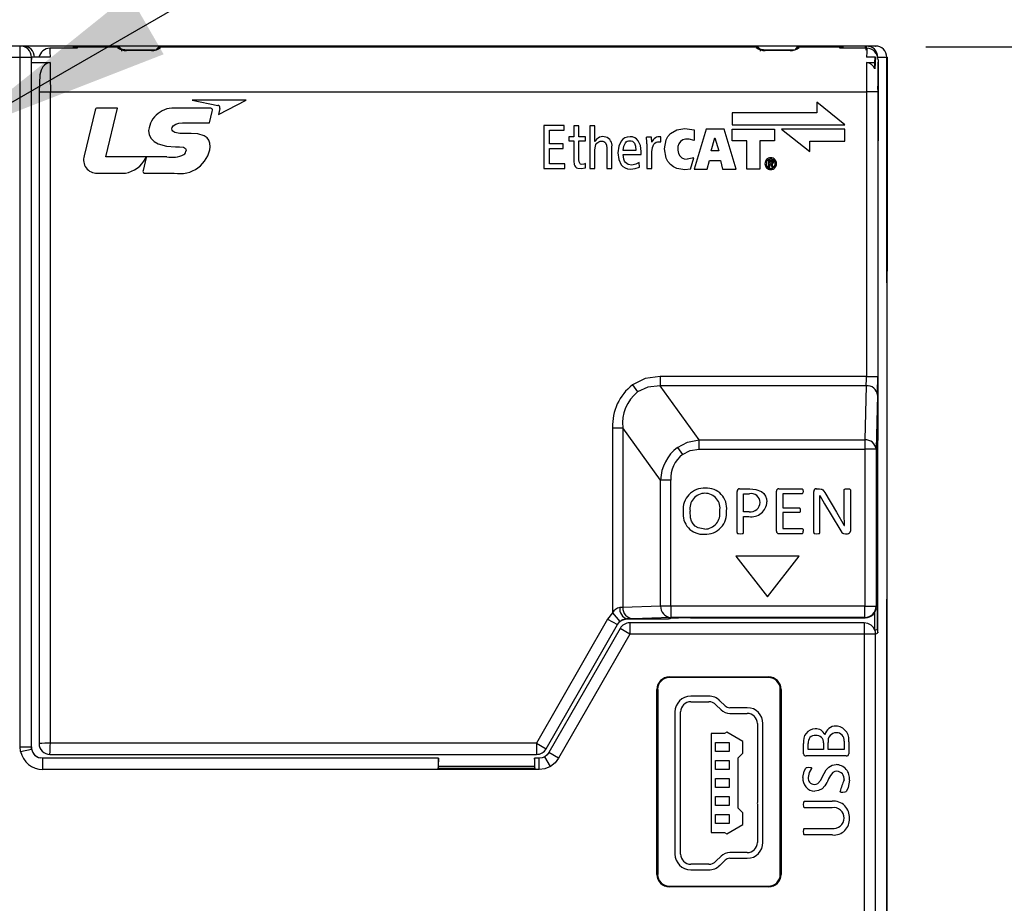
# Model space of a CAD drawing. Header units: millimetres. Extents: x 0 to 838, y 0 to 648.
# Tile 9 of 29: x 219 to 263, y 265 to 305. Entities that reach past the tile are written whole.
import ezdxf

# ---------------------------------------------------------------- set-up
doc = ezdxf.new("R2010")
doc.units = ezdxf.units.MM
doc.header["$LTSCALE"] = 3
doc.layers.add('DIMENSIONS', color=140, linetype='Continuous', lineweight=25)
doc.styles.add('SLDTEXTSTYLE0', font='TXT', dxfattribs={"width": 0.7})
doc.dimstyles.new('SLDDIMSTYLE0', dxfattribs={"dimtxt": 6.474023, "dimasz": 9.906, "dimexe": 0, "dimexo": 0.0625, "dimgap": 1.618506, "dimtad": 0, "dimtih": 1, "dimtoh": 1, "dimdec": 1, "dimrnd": 1e-09, "dimzin": 4, "dimdsep": 46, "dimtxsty": 'SLDTEXTSTYLE0', "dimsah": 1, "dimcen": 0.09, "dimadec": 0, "dimazin": 1, "dimtfac": 1, "dimtdec": 1, "dimtofl": 0, "dimtmove": 0, "dimatfit": 3, "dimfxl": 0, "dimfrac": 2, "dimtolj": 1, "dimtzin": 12, "dimarcsym": 0})
doc.dimstyles.new('SLDDIMSTYLE1', dxfattribs={"dimtxt": 6.474023, "dimasz": 9.906, "dimexe": 0, "dimexo": 0.0625, "dimgap": 1.618506, "dimtad": 0, "dimtih": 1, "dimtoh": 1, "dimdec": 1, "dimrnd": 1e-09, "dimzin": 4, "dimdsep": 46, "dimtxsty": 'SLDTEXTSTYLE0', "dimsah": 1, "dimcen": 0, "dimadec": 0, "dimazin": 1, "dimtfac": 1, "dimtdec": 1, "dimtofl": 0, "dimtmove": 0, "dimatfit": 3, "dimfxl": 0, "dimfrac": 2, "dimtolj": 1, "dimtzin": 12, "dimarcsym": 0})
doc.dimstyles.new('SLDDIMSTYLE3', dxfattribs={"dimtxt": 6.474023, "dimasz": 9.906, "dimexe": 0, "dimexo": 0.0625, "dimgap": 1.618506, "dimtad": 0, "dimtih": 1, "dimtoh": 1, "dimdec": 1, "dimrnd": 1e-09, "dimzin": 12, "dimdsep": 46, "dimtxsty": 'SLDTEXTSTYLE0', "dimsah": 1, "dimcen": 0.09, "dimadec": 0, "dimazin": 3, "dimtfac": 1, "dimtdec": 1, "dimtofl": 0, "dimtmove": 0, "dimatfit": 3, "dimfxl": 0, "dimfrac": 2, "dimtolj": 1, "dimtzin": 12, "dimarcsym": 0})

# ---------------------------------------------------------------- blocks, each defined once
blk = doc.blocks.new('_D_3')
at = {"layer": 'DIMENSIONS'}
for p, q in [((290.45, 336.037), (288.276, 336.037)), ((288.276, 336.037), (288.276, 325.748)), ((309.689, 336.037), (311.863, 336.037)), ((311.863, 336.037), (311.863, 325.748)), ((288.276, 325.748), (290.45, 325.748)), ((311.863, 325.748), (309.689, 325.748)), ((216.317, 299.377), (254.62, 321.491)), ((254.62, 321.491), (271.289, 321.491))]:
    blk.add_line(p, q, dxfattribs=at)
blk.add_solid([(216.317, 299.377), (225.658, 303.01), (224.134, 305.65)], dxfattribs=at)
at = {"layer": 'DIMENSIONS', "char_height": 6.35, "attachment_point": 1, "style": 'SLDTEXTSTYLE0'}
for s, insert in [('%%c', (288.256, 345.672)), ('6.0', (298.031, 345.672)), ('0.24', (290.45, 333.933)), ('MOUNTING', (276.051, 322.195)), ('HOLE', (288.522, 311.905))]:
    blk.add_mtext(s, dxfattribs=dict(at, insert=insert))
blk = doc.blocks.new('_D_5')
at = {"layer": 'DIMENSIONS'}
for p, q in [((169.737, 306.687), (169.737, 347.895)), ((257.702, 323.777), (257.702, 347.895)), ((169.737, 338.37), (195.329, 338.37)), ((204.1, 338.37), (201.926, 338.37)), ((201.926, 338.37), (201.926, 328.081)), ((223.338, 338.37), (225.512, 338.37)), ((225.512, 338.37), (225.512, 328.081)), ((257.702, 338.37), (232.11, 338.37)), ((201.926, 328.081), (204.1, 328.081)), ((225.512, 328.081), (223.338, 328.081)), ((257.702, 306.687), (257.702, 319.205))]:
    blk.add_line(p, q, dxfattribs=at)
for points in [[(169.737, 338.37), (179.643, 336.846), (179.643, 339.894)], [(257.702, 338.37), (247.796, 339.894), (247.796, 336.846)]]:
    blk.add_solid(points, dxfattribs=at)
at = {"layer": 'DIMENSIONS', "char_height": 6.35, "attachment_point": 1, "style": 'SLDTEXTSTYLE0'}
for s, insert in [('88.0', (204.1, 348.005)), ('3.46', (204.1, 336.266))]:
    blk.add_mtext(s, dxfattribs=dict(at, insert=insert))
blk = doc.blocks.new('_D_9')
at = {"layer": 'DIMENSIONS'}
for p, q in [((259.429, 303.342), (289.364, 303.342)), ((279.839, 303.342), (279.839, 232.848)), ((270.22, 221.11), (268.046, 221.11)), ((268.046, 221.11), (268.046, 210.82)), ((289.458, 221.11), (291.632, 221.11)), ((291.632, 221.11), (291.632, 210.82)), ((268.046, 210.82), (270.22, 210.82)), ((291.632, 210.82), (289.458, 210.82)), ((279.839, 138.877), (279.839, 209.371)), ((256.555, 138.877), (289.364, 138.877))]:
    blk.add_line(p, q, dxfattribs=at)
for points in [[(279.839, 303.342), (278.315, 293.436), (281.363, 293.436)], [(279.839, 138.877), (281.363, 148.783), (278.315, 148.783)]]:
    blk.add_solid(points, dxfattribs=at)
at = {"layer": 'DIMENSIONS', "char_height": 6.35, "attachment_point": 1, "style": 'SLDTEXTSTYLE0'}
for s, insert in [('164.5', (267.527, 230.744)), ('6.47', (270.22, 219.006))]:
    blk.add_mtext(s, dxfattribs=dict(at, insert=insert))

msp = doc.modelspace()

# ---------------------------------------------------------------- linework, layer by layer
for p, q in [((219.299, 303.377), (170.733, 303.377)), ((219.299, 302.877), (219.299, 303.377)), ((219.433, 303.377), (219.299, 303.377)), ((256.759, 303.377), (219.433, 303.377)), ((221.67, 303.278), (220.617, 303.278)), ((221.819, 303.342), (221.67, 303.342)), ((221.67, 303.278), (221.67, 303.342)), ((221.819, 303.28), (221.67, 303.278)), ((221.819, 303.342), (221.819, 303.28)), ((221.819, 303.342), (223.61, 303.342)), ((223.616, 303.313), (223.61, 303.342)), ((225.529, 303.342), (225.523, 303.313)), ((225.529, 303.342), (251.91, 303.342)), ((251.91, 303.342), (251.916, 303.313)), ((253.823, 303.313), (253.829, 303.342)), ((253.829, 303.342), (255.619, 303.342)), ((255.769, 303.342), (255.619, 303.342)), ((255.619, 303.278), (255.619, 303.342)), ((255.769, 303.278), (255.619, 303.278)), ((255.769, 303.278), (255.769, 303.342)), ((256.821, 303.278), (255.769, 303.278)), ((256.759, 303.278), (256.759, 303.377)), ((256.803, 303.377), (256.759, 303.377)), ((256.983, 303.344), (256.794, 303.374)), ((257.202, 303.377), (256.803, 303.377)), ((257.202, 303.377), (257.219, 303.377)), ((170.733, 302.877), (219.299, 302.877)), ((219.299, 272.325), (219.299, 302.877)), ((219.299, 302.877), (219.797, 302.877)), ((219.797, 272.325), (219.797, 302.877)), ((219.82, 302.877), (219.797, 302.877)), ((219.799, 302.645), (219.82, 302.877)), ((220.627, 302.877), (219.82, 302.877)), ((225.123, 303.2), (224.016, 303.2)), ((224.016, 303.184), (224.016, 303.2)), ((225.123, 303.184), (224.016, 303.184)), ((225.123, 303.184), (225.123, 303.2)), ((253.423, 303.2), (252.316, 303.2)), ((252.316, 303.184), (252.316, 303.2)), ((253.423, 303.184), (252.316, 303.184)), ((253.423, 303.2), (253.423, 303.184)), ((257.188, 302.877), (256.811, 302.877)), ((257.18, 302.645), (257.188, 302.877)), ((257.199, 302.877), (257.188, 302.877)), ((257.302, 302.877), (257.702, 302.877)), ((257.702, 292.886), (257.702, 302.877)), ((257.719, 302.877), (257.719, 293.403)), ((219.799, 302.645), (220.63, 302.645)), ((219.799, 272.326), (219.799, 302.645)), ((256.808, 302.645), (257.18, 302.645)), ((257.18, 302.369), (257.18, 302.645)), ((257.319, 302.759), (257.319, 299.177)), ((220.137, 301.342), (220.137, 272.477)), ((220.137, 301.342), (220.637, 301.342)), ((220.637, 272.495), (220.637, 301.342)), ((220.637, 301.342), (256.802, 301.342)), ((256.802, 301.342), (256.802, 288.743)), ((257.302, 301.342), (256.802, 301.342)), ((257.302, 301.342), (257.302, 288.743)), ((226.927, 300.978), (228.055, 300.748)), ((229.317, 300.978), (226.927, 300.978)), ((228.088, 300.346), (229.317, 300.978)), ((254.601, 300.888), (254.601, 300.417)), ((255.849, 299.892), (254.601, 300.888)), ((222.627, 300.537), (222.138, 298.514)), ((223.619, 300.625), (222.727, 300.625)), ((223.103, 298.467), (223.619, 300.625)), ((227.724, 300.622), (226.241, 300.622)), ((227.686, 299.972), (227.812, 300.48)), ((228.152, 300.615), (228.088, 300.346)), ((250.856, 300.417), (250.856, 299.892)), ((254.601, 300.417), (250.856, 300.417)), ((226.487, 299.972), (227.686, 299.972)), ((243.401, 299.852), (242.513, 299.852)), ((242.513, 299.852), (242.513, 297.945)), ((243.401, 299.645), (243.401, 299.852)), ((243.832, 299.848), (243.832, 299.357)), ((244.062, 299.848), (243.832, 299.848)), ((244.062, 299.357), (244.062, 299.848)), ((244.772, 299.848), (244.542, 299.848)), ((244.542, 299.848), (244.542, 297.945)), ((244.772, 299.147), (244.772, 299.848)), ((250.856, 299.892), (255.849, 299.892)), ((226.874, 299.506), (226.382, 299.506)), ((242.754, 299.645), (243.401, 299.645)), ((242.754, 299.038), (242.754, 299.645)), ((243.611, 299.357), (243.611, 299.171)), ((243.832, 299.357), (243.611, 299.357)), ((244.349, 299.357), (244.062, 299.357)), ((244.349, 299.171), (244.349, 299.357)), ((247.281, 299.339), (247.059, 299.339)), ((247.289, 299.12), (247.281, 299.339)), ((247.69, 299.131), (247.69, 299.358)), ((249.162, 299.664), (249.162, 299.197)), ((249.702, 299.689), (249.173, 297.918)), ((250.498, 299.689), (249.702, 299.689)), ((251.035, 297.918), (250.498, 299.689)), ((250.856, 299.169), (250.856, 299.693)), ((250.856, 299.693), (252.728, 299.693)), ((252.728, 299.693), (252.728, 299.169)), ((253.04, 299.693), (254.288, 298.698)), ((255.849, 299.693), (253.04, 299.693)), ((255.849, 299.168), (255.849, 299.693)), ((226.179, 298.908), (226.355, 298.908)), ((243.371, 299.038), (242.754, 299.038)), ((243.371, 298.831), (243.371, 299.038)), ((243.611, 299.171), (243.832, 299.171)), ((243.832, 299.171), (243.832, 298.275)), ((244.062, 299.171), (244.349, 299.171)), ((244.062, 298.349), (244.062, 299.171)), ((244.777, 299.147), (244.772, 299.147)), ((245.526, 297.945), (245.526, 298.913)), ((247.07, 299.038), (247.07, 297.945)), ((247.294, 299.12), (247.289, 299.12)), ((249.922, 298.727), (250.088, 299.308)), ((250.088, 299.308), (250.092, 299.308)), ((250.092, 299.308), (250.256, 298.727)), ((251.503, 299.169), (250.856, 299.169)), ((251.503, 297.92), (251.503, 299.169)), ((252.081, 299.169), (252.081, 297.92)), ((252.728, 299.169), (252.081, 299.169)), ((254.288, 298.698), (254.288, 299.168)), ((254.288, 299.168), (255.849, 299.168)), ((257.319, 285.934), (257.319, 299.177)), ((225.796, 298.467), (223.103, 298.467)), ((242.754, 298.831), (243.371, 298.831)), ((242.754, 298.153), (242.754, 298.831)), ((244.772, 297.945), (244.772, 298.784)), ((245.296, 298.844), (245.296, 297.945)), ((246.588, 298.749), (246.03, 298.749)), ((246.03, 298.574), (246.817, 298.574)), ((246.817, 298.574), (246.817, 298.697)), ((247.3, 297.945), (247.3, 298.683)), ((250.256, 298.727), (249.922, 298.727)), ((224.884, 298.438), (224.748, 297.86)), ((224.858, 298.397), (224.879, 298.44)), ((224.879, 298.44), (224.884, 298.438)), ((243.437, 298.153), (242.754, 298.153)), ((243.437, 297.945), (243.437, 298.153)), ((244.349, 297.98), (244.349, 298.166)), ((246.741, 298.008), (246.73, 298.216)), ((249.158, 298.425), (248.854, 298.36)), ((249.006, 297.916), (249.158, 298.425)), ((249.749, 297.918), (249.842, 298.301)), ((249.842, 298.301), (250.329, 298.301)), ((250.329, 298.301), (250.429, 297.918)), ((252.573, 298.312), (252.464, 298.312)), ((252.464, 298.312), (252.464, 298.017)), ((252.519, 298.27), (252.568, 298.27)), ((252.519, 298.186), (252.519, 298.27)), ((252.567, 298.186), (252.519, 298.186)), ((252.519, 298.144), (252.552, 298.144)), ((252.519, 298.017), (252.519, 298.144)), ((252.552, 298.144), (252.628, 298.017)), ((252.684, 298.017), (252.605, 298.146)), ((222.716, 297.744), (223.964, 297.744)), ((224.813, 297.744), (226.13, 297.747)), ((242.513, 297.945), (243.437, 297.945)), ((244.542, 297.945), (244.772, 297.945)), ((245.296, 297.945), (245.526, 297.945)), ((247.07, 297.945), (247.3, 297.945)), ((249.173, 297.918), (249.749, 297.918)), ((250.429, 297.918), (251.035, 297.918)), ((252.081, 297.92), (251.503, 297.92)), ((252.464, 298.017), (252.519, 298.017)), ((252.628, 298.017), (252.684, 298.017)), ((257.702, 293.403), (257.719, 293.403)), ((257.719, 292.886), (257.719, 293.403)), ((257.702, 292.886), (257.702, 278.868)), ((257.719, 292.886), (257.702, 292.886)), ((257.719, 278.868), (257.719, 292.886)), ((247.656, 288.743), (247.656, 288.328)), ((256.802, 288.743), (247.656, 288.743)), ((256.802, 288.743), (257.302, 288.743)), ((246.432, 288.363), (246.657, 288.052)), ((249.392, 285.928), (247.656, 288.328)), ((256.794, 288.328), (247.656, 288.328)), ((256.794, 288.328), (256.732, 285.928)), ((257.294, 287.914), (257.232, 285.513)), ((245.556, 286.467), (245.556, 278.261)), ((245.556, 286.467), (246.005, 286.467)), ((247.682, 284.147), (246.005, 286.467)), ((246.005, 286.467), (246.005, 278.504)), ((249.392, 285.513), (249.392, 285.928)), ((249.392, 285.928), (256.732, 285.928)), ((256.732, 285.928), (256.732, 285.513)), ((257.27, 285.885), (257.319, 285.934)), ((257.31, 277.375), (257.31, 285.877)), ((248.432, 285.597), (248.657, 285.285)), ((249.392, 285.513), (256.732, 285.513)), ((256.732, 285.513), (256.732, 278.564)), ((257.232, 285.513), (256.732, 285.513)), ((257.232, 285.513), (257.232, 278.564)), ((257.251, 285.272), (257.264, 285.785)), ((257.251, 285.267), (257.264, 285.78)), ((257.264, 285.785), (257.264, 285.78)), ((257.279, 285.764), (257.279, 284.844)), ((257.251, 285.272), (257.251, 285.267)), ((257.246, 278.55), (257.246, 284.772)), ((257.246, 284.772), (257.246, 284.772)), ((257.246, 278.55), (257.246, 284.772)), ((247.682, 278.564), (247.682, 284.147)), ((248.132, 284.147), (247.682, 284.147)), ((248.132, 278.564), (248.132, 284.147)), ((251.07, 281.818), (251.07, 283.646)), ((251.183, 283.759), (251.642, 283.759)), ((252.812, 281.885), (252.812, 283.652)), ((252.918, 283.759), (253.937, 283.759)), ((254.467, 281.818), (254.467, 283.646)), ((254.583, 283.759), (254.719, 283.759)), ((255.819, 282.64), (255.819, 283.715)), ((256.09, 283.715), (256.09, 281.887)), ((251.355, 282.747), (251.355, 283.542)), ((251.355, 283.542), (251.619, 283.542)), ((253.937, 283.54), (253.097, 283.54)), ((253.097, 283.54), (253.097, 282.918)), ((254.738, 283.014), (254.731, 283.467)), ((254.731, 283.467), (254.734, 283.467)), ((254.734, 283.467), (254.942, 283.098)), ((254.96, 283.598), (255.481, 282.729)), ((253.097, 282.918), (253.817, 282.918)), ((254.738, 281.818), (254.738, 283.014)), ((254.942, 283.098), (255.618, 281.97)), ((251.612, 282.747), (251.355, 282.747)), ((251.355, 281.818), (251.355, 282.531)), ((251.355, 282.531), (251.599, 282.531)), ((253.817, 282.705), (253.097, 282.705)), ((253.097, 282.705), (253.097, 281.997)), ((255.481, 282.729), (255.822, 282.136)), ((255.824, 282.136), (255.819, 282.64)), ((253.097, 281.997), (253.948, 281.997)), ((255.822, 282.136), (255.824, 282.136)), ((252.918, 281.778), (253.948, 281.778)), ((255.877, 281.773), (255.969, 281.773)), ((251.019, 280.778), (252.419, 278.978)), ((253.819, 280.778), (251.019, 280.778)), ((252.419, 278.978), (253.819, 280.778)), ((257.702, 229.136), (257.702, 278.868)), ((257.702, 278.868), (257.719, 278.868)), ((257.719, 278.351), (257.719, 278.868)), ((247.682, 278.564), (246.005, 278.504)), ((248.132, 278.564), (247.682, 278.564)), ((256.732, 278.564), (248.132, 278.564)), ((248.132, 278.564), (248.132, 278.065)), ((256.732, 278.564), (257.232, 278.564)), ((256.732, 278.065), (256.732, 278.564)), ((257.232, 278.564), (257.246, 278.55)), ((257.246, 278.55), (257.246, 278.55)), ((257.279, 278.459), (257.279, 277.53)), ((245.331, 277.992), (242.177, 272.495)), ((245.556, 278.261), (245.331, 277.992)), ((245.331, 277.992), (245.765, 277.744)), ((245.556, 278.261), (245.877, 277.878)), ((246.196, 277.999), (246.199, 277.995)), ((246.199, 277.995), (248.021, 277.995)), ((248.132, 278.065), (246.455, 278.005)), ((248.021, 277.995), (248.054, 278.028)), ((248.115, 278.032), (248.465, 278.045)), ((248.115, 278.032), (248.122, 278.032)), ((248.122, 278.032), (248.473, 278.045)), ((256.732, 278.065), (248.132, 278.065)), ((248.465, 278.045), (248.473, 278.045)), ((249.005, 278.051), (256.746, 278.051)), ((249.005, 278.051), (249.005, 278.05)), ((249.005, 278.05), (256.746, 278.05)), ((256.746, 278.051), (256.732, 278.065)), ((256.746, 278.05), (256.746, 278.051)), ((257.18, 277.48), (257.18, 278.317)), ((257.719, 278.351), (257.702, 278.351)), ((257.719, 229.653), (257.719, 278.351)), ((242.61, 272.246), (245.765, 277.744)), ((245.883, 277.572), (242.731, 272.077)), ((245.765, 277.744), (245.877, 277.878)), ((245.877, 277.878), (245.937, 277.921)), ((246.316, 277.323), (245.883, 277.572)), ((246.316, 277.823), (246.316, 277.323)), ((256.706, 277.823), (246.316, 277.823)), ((256.706, 277.823), (256.706, 277.323)), ((257.279, 277.53), (257.18, 277.48)), ((257.279, 277.53), (257.31, 277.375)), ((246.316, 277.323), (243.164, 271.829)), ((256.706, 277.323), (246.316, 277.323)), ((256.706, 277.323), (256.706, 141.377)), ((257.205, 277.323), (256.706, 277.323)), ((257.18, 277.48), (257.205, 277.323)), ((257.205, 277.323), (257.31, 277.375)), ((257.205, 141.377), (257.205, 277.323)), ((248.069, 275.426), (252.469, 275.426)), ((248.069, 275.426), (248.069, 275.418)), ((248.069, 275.418), (252.469, 275.418)), ((252.469, 275.395), (248.069, 275.395)), ((252.469, 275.418), (252.469, 275.426)), ((247.521, 266.677), (247.521, 274.877)), ((247.529, 274.877), (247.521, 274.877)), ((247.529, 266.677), (247.529, 274.877)), ((247.552, 274.877), (247.552, 266.677)), ((249.816, 274.578), (249.019, 274.578)), ((252.987, 266.677), (252.987, 274.877)), ((253.018, 274.877), (253.01, 274.877)), ((253.01, 274.877), (253.01, 266.677)), ((253.018, 274.877), (253.018, 266.677)), ((249.019, 274.328), (249.816, 274.328)), ((250.133, 274.197), (250.36, 273.972)), ((250.536, 274.149), (250.309, 274.375)), ((251.519, 274.063), (250.747, 274.063)), ((248.319, 273.878), (248.319, 267.578)), ((248.569, 267.578), (248.569, 273.878)), ((250.747, 273.813), (251.519, 273.813)), ((251.969, 273.363), (251.969, 269.863)), ((252.219, 269.83), (252.219, 273.363)), ((250.519, 272.928), (249.919, 272.928)), ((249.919, 272.928), (249.919, 268.528)), ((250.612, 272.974), (250.519, 272.928)), ((251.319, 272.566), (250.612, 272.974)), ((219.318, 272.13), (219.299, 272.325)), ((219.299, 272.325), (219.797, 272.325)), ((219.797, 272.325), (219.799, 272.326)), ((219.806, 272.228), (219.797, 272.325)), ((242.177, 272.495), (220.637, 272.495)), ((242.177, 272.495), (242.177, 271.995)), ((242.177, 272.495), (242.61, 272.246)), ((250.119, 272.128), (250.119, 272.528)), ((250.119, 272.528), (250.719, 272.528)), ((250.719, 272.528), (250.719, 272.128)), ((251.319, 272.046), (251.319, 272.566)), ((254.019, 272.026), (254.019, 272.485)), ((254.225, 272.219), (254.225, 272.479)), ((254.902, 272.505), (254.902, 272.219)), ((255.108, 272.219), (255.108, 272.521)), ((255.814, 272.586), (255.814, 272.219)), ((256.019, 272.549), (256.019, 272.025)), ((219.318, 272.13), (219.806, 272.228)), ((220.619, 271.995), (242.177, 271.995)), ((242.798, 271.461), (242.547, 271.893)), ((243.164, 271.829), (242.731, 272.077)), ((250.719, 272.128), (250.119, 272.128)), ((251.119, 271.846), (251.319, 272.046)), ((251.119, 269.609), (251.119, 271.846)), ((255.911, 271.925), (254.127, 271.925)), ((254.902, 272.219), (254.225, 272.219)), ((255.814, 272.219), (255.108, 272.219)), ((220.301, 271.826), (220.197, 271.837)), ((220.301, 271.326), (220.301, 271.826)), ((237.844, 271.826), (220.301, 271.826)), ((237.828, 271.377), (237.844, 271.466)), ((237.844, 271.466), (237.844, 271.826)), ((242.094, 271.466), (237.844, 271.466)), ((242.297, 271.826), (242.094, 271.826)), ((242.094, 271.826), (242.094, 271.466)), ((242.094, 271.466), (242.111, 271.377)), ((242.297, 271.326), (242.297, 271.826)), ((250.119, 271.728), (250.719, 271.728)), ((250.119, 271.328), (250.119, 271.728)), ((250.719, 271.728), (250.719, 271.328)), ((242.297, 271.326), (220.301, 271.326)), ((242.111, 271.377), (237.828, 271.377)), ((250.719, 271.328), (250.119, 271.328)), ((250.119, 270.528), (250.119, 270.928)), ((250.119, 270.928), (250.719, 270.928)), ((250.719, 270.928), (250.719, 270.528)), ((250.719, 270.528), (250.119, 270.528)), ((250.119, 270.128), (250.719, 270.128)), ((250.119, 269.728), (250.119, 270.128)), ((250.719, 270.128), (250.719, 269.728)), ((250.719, 269.728), (250.119, 269.728)), ((251.969, 269.863), (251.967, 269.828)), ((251.967, 269.828), (251.969, 269.792)), ((251.969, 269.792), (251.969, 268.093)), ((252.217, 269.828), (252.219, 269.83)), ((252.219, 269.825), (252.217, 269.828)), ((252.219, 268.093), (252.219, 269.825)), ((254.069, 269.925), (255.284, 269.925)), ((250.119, 268.928), (250.119, 269.328)), ((250.119, 269.328), (250.719, 269.328)), ((250.719, 269.328), (250.719, 268.928)), ((251.319, 269.409), (251.119, 269.609)), ((251.319, 268.889), (251.319, 269.409)), ((255.279, 269.631), (254.069, 269.631)), ((250.719, 268.928), (250.119, 268.928)), ((250.612, 268.481), (251.319, 268.889)), ((249.919, 268.528), (250.519, 268.528)), ((250.519, 268.528), (250.612, 268.481)), ((254.069, 268.719), (255.265, 268.719)), ((255.304, 268.425), (254.069, 268.425)), ((250.36, 267.483), (250.133, 267.258)), ((251.519, 267.643), (250.747, 267.643)), ((249.816, 267.128), (249.019, 267.128)), ((250.309, 267.08), (250.536, 267.306)), ((250.747, 267.393), (251.519, 267.393)), ((247.521, 266.677), (247.529, 266.677)), ((249.019, 266.878), (249.816, 266.878)), ((253.01, 266.677), (253.018, 266.677)), ((248.069, 266.159), (252.469, 266.159)), ((248.069, 266.137), (248.069, 266.128)), ((252.469, 266.137), (248.069, 266.137)), ((252.469, 266.128), (248.069, 266.128)), ((252.469, 266.128), (252.469, 266.137))]:
    msp.add_line(p, q)
at = {"flags": 128}
for points in [[(220.617, 303.278), (220.622, 303.121), (220.627, 302.877)], [(256.803, 303.377), (256.792, 303.327), (256.782, 303.186)], [(256.821, 303.278), (256.816, 303.121), (256.811, 302.877)], [(224.016, 303.2), (223.943, 303.203), (223.883, 303.211), (223.84, 303.218), (223.812, 303.222), (223.799, 303.219), (223.799, 303.219)], [(252.316, 303.2), (252.243, 303.203), (252.183, 303.211), (252.14, 303.218), (252.112, 303.222), (252.099, 303.219), (252.099, 303.219)], [(257.199, 302.877), (257.189, 302.651), (257.18, 302.369)], [(220.63, 302.645), (220.537, 302.631), (220.448, 302.591), (220.375, 302.533), (220.311, 302.457), (220.229, 302.3), (220.175, 302.1), (220.137, 301.342)], [(220.63, 302.645), (220.635, 301.981), (220.637, 301.342)], [(256.808, 302.645), (256.804, 302.022), (256.802, 301.342)], [(227.812, 300.48), (227.82, 300.54), (227.819, 300.564), (227.813, 300.582), (227.808, 300.592), (227.802, 300.6), (227.783, 300.612), (227.757, 300.62), (227.724, 300.622)], [(226.027, 299.706), (226.042, 299.774), (226.085, 299.836), (226.204, 299.917), (226.334, 299.958), (226.487, 299.972)], [(224.994, 299.636), (225.023, 299.442), (225.102, 299.277), (225.233, 299.142), (225.415, 299.036), (225.79, 298.934), (226.179, 298.908)], [(226.382, 299.506), (226.161, 299.543), (226.103, 299.573), (226.062, 299.61), (226.036, 299.654), (226.027, 299.706)], [(227.722, 298.916), (227.712, 299.074), (227.668, 299.204), (227.581, 299.316), (227.454, 299.403), (227.17, 299.486), (226.874, 299.506)], [(246.817, 298.697), (246.785, 298.973), (246.69, 299.181), (246.62, 299.258), (246.536, 299.314), (246.439, 299.347), (246.328, 299.358), (246.207, 299.346), (246.1, 299.309), (246.007, 299.249), (245.929, 299.164), (245.825, 298.939), (245.79, 298.642), (245.825, 298.345), (245.932, 298.12), (246.013, 298.036), (246.109, 297.975), (246.222, 297.939), (246.35, 297.926), (246.557, 297.948), (246.741, 298.008)], [(249.006, 297.916), (248.752, 297.888), (248.4, 297.946), (248.246, 298.02), (248.114, 298.121), (248.003, 298.256), (247.921, 298.415), (247.851, 298.829), (247.924, 299.219), (248.007, 299.37), (248.12, 299.497), (248.408, 299.664), (248.752, 299.719), (249.162, 299.664)], [(226.355, 298.908), (226.542, 298.89), (226.588, 298.87), (226.622, 298.843), (226.642, 298.805), (226.65, 298.755)], [(244.772, 298.784), (244.792, 298.947), (244.817, 299.012), (244.852, 299.067), (244.894, 299.108), (244.944, 299.137), (245.001, 299.155), (245.067, 299.161), (245.121, 299.156), (245.167, 299.141), (245.207, 299.117), (245.239, 299.082), (245.282, 298.983), (245.296, 298.844)], [(246.03, 298.749), (246.054, 298.947), (246.119, 299.088), (246.158, 299.129), (246.204, 299.159), (246.256, 299.177), (246.314, 299.183), (246.378, 299.177), (246.434, 299.156), (246.481, 299.123), (246.519, 299.075), (246.571, 298.939), (246.588, 298.749)], [(247.3, 298.683), (247.321, 298.879), (247.385, 299.025), (247.428, 299.075), (247.479, 299.111), (247.537, 299.132), (247.603, 299.139), (247.69, 299.131)], [(249.162, 299.197), (248.946, 299.257), (248.784, 299.256), (248.663, 299.218), (248.565, 299.149), (248.491, 299.048), (248.45, 298.921), (248.444, 298.763), (248.472, 298.619), (248.531, 298.507), (248.618, 298.425), (248.726, 298.376), (248.854, 298.36)], [(246.73, 298.216), (246.583, 298.137), (246.41, 298.101), (246.243, 298.13), (246.178, 298.166), (246.125, 298.217), (246.084, 298.282), (246.054, 298.364), (246.03, 298.574)], [(243.832, 298.275), (243.853, 298.122), (243.879, 298.064), (243.915, 298.018), (243.958, 297.986), (244.013, 297.963), (244.155, 297.945), (244.349, 297.98)], [(244.349, 298.166), (244.276, 298.14), (244.187, 298.131), (244.135, 298.145), (244.114, 298.159), (244.096, 298.18), (244.07, 298.248), (244.062, 298.349)], [(252.568, 298.27), (252.593, 298.268), (252.612, 298.26), (252.618, 298.254), (252.623, 298.247), (252.626, 298.239), (252.627, 298.23), (252.626, 298.218), (252.623, 298.208), (252.617, 298.2), (252.609, 298.193), (252.603, 298.19), (252.593, 298.188), (252.567, 298.186)], [(252.605, 298.146), (252.638, 298.154), (252.651, 298.161), (252.662, 298.169), (252.671, 298.18), (252.677, 298.193), (252.682, 298.225), (252.681, 298.246), (252.676, 298.263), (252.668, 298.278), (252.656, 298.29), (252.64, 298.3), (252.621, 298.306), (252.573, 298.312)], [(224.748, 297.86), (224.743, 297.817), (224.751, 297.783), (224.761, 297.766), (224.775, 297.754), (224.792, 297.746), (224.813, 297.744)], [(247.656, 288.743), (247.001, 288.646), (246.432, 288.363)], [(247.656, 288.328), (247.112, 288.27), (246.657, 288.052)], [(248.432, 285.597), (248.877, 285.828), (249.392, 285.928)], [(257.264, 285.785), (257.267, 285.858), (257.27, 285.885)], [(248.657, 285.285), (248.999, 285.455), (249.392, 285.513)], [(251.642, 283.759), (251.908, 283.735), (252.154, 283.635), (252.256, 283.547), (252.331, 283.438), (252.374, 283.316), (252.389, 283.179)], [(253.937, 283.759), (253.956, 283.756), (253.963, 283.752), (253.969, 283.747), (253.978, 283.733), (253.985, 283.718), (253.993, 283.647)], [(253.993, 283.647), (253.985, 283.581), (253.977, 283.563), (253.968, 283.551), (253.954, 283.544), (253.937, 283.54)], [(254.719, 283.759), (254.796, 283.752), (254.834, 283.74), (254.866, 283.72), (254.96, 283.598)], [(255.819, 283.715), (255.821, 283.724), (255.826, 283.733), (255.831, 283.74), (255.839, 283.746), (255.858, 283.754), (255.877, 283.759), (255.957, 283.764)], [(255.957, 283.764), (256.034, 283.759), (256.057, 283.753), (256.074, 283.743), (256.085, 283.731), (256.09, 283.715)], [(249.637, 281.977), (249.347, 282.025), (249.218, 282.1), (249.118, 282.207), (249.054, 282.331), (249.011, 282.482), (248.985, 282.776)], [(253.817, 282.918), (253.835, 282.915), (253.849, 282.906), (253.859, 282.894), (253.867, 282.876), (253.874, 282.808)], [(253.874, 282.808), (253.866, 282.743), (253.858, 282.727), (253.848, 282.716), (253.834, 282.709), (253.817, 282.705)], [(253.948, 281.997), (253.966, 281.993), (253.98, 281.985), (253.991, 281.973), (253.999, 281.956), (254.006, 281.887)], [(253.948, 281.778), (253.964, 281.781), (253.978, 281.789), (253.989, 281.801), (253.998, 281.818), (254.006, 281.887)], [(255.618, 281.97), (255.719, 281.83), (255.754, 281.803), (255.792, 281.784), (255.877, 281.773)], [(251.07, 281.818), (251.075, 281.798), (251.077, 281.795), (251.091, 281.785), (251.104, 281.78), (251.13, 281.774), (251.212, 281.769)], [(251.212, 281.769), (251.294, 281.774), (251.334, 281.785), (251.342, 281.791), (251.349, 281.798), (251.353, 281.807), (251.355, 281.818)], [(254.467, 281.818), (254.472, 281.799), (254.478, 281.792), (254.487, 281.786), (254.5, 281.78), (254.524, 281.774), (254.602, 281.769)], [(254.602, 281.769), (254.68, 281.775), (254.718, 281.785), (254.725, 281.791), (254.731, 281.798), (254.735, 281.807), (254.738, 281.818)], [(246.005, 278.504), (245.95, 278.502), (245.876, 278.499)], [(245.937, 277.921), (246.063, 277.976), (246.199, 277.995)], [(246.455, 278.005), (246.343, 278.001), (246.196, 277.999)], [(248.021, 277.995), (248.098, 278.01), (248.163, 278.054)], [(248.054, 278.028), (248.071, 278.03), (248.115, 278.032)], [(257.006, 277.723), (256.864, 277.798), (256.706, 277.823)], [(257.006, 277.723), (257.111, 277.615), (257.18, 277.48)], [(257.18, 277.48), (257.112, 277.614), (257.006, 277.723)], [(242.547, 271.893), (242.427, 271.843), (242.297, 271.826)], [(242.731, 272.077), (242.651, 271.973), (242.547, 271.893)], [(242.798, 271.461), (242.556, 271.36), (242.297, 271.326)], [(243.164, 271.829), (243.006, 271.62), (242.798, 271.461)], [(253.99, 270.969), (254.046, 271.257), (254.116, 271.386), (254.144, 271.41), (254.179, 271.421), (254.252, 271.425)], [(254.252, 271.425), (254.321, 271.421), (254.354, 271.412), (254.361, 271.408), (254.367, 271.402), (254.371, 271.394), (254.372, 271.385)], [(254.489, 270.661), (254.576, 270.672), (254.654, 270.712), (254.77, 270.841), (254.928, 271.153), (255.016, 271.304), (255.133, 271.433), (255.285, 271.518), (255.458, 271.543)], [(254.372, 271.385), (254.366, 271.364), (254.271, 271.19), (254.225, 270.975)], [(255.488, 271.249), (255.4, 271.237), (255.321, 271.197), (255.205, 271.065), (255.124, 270.909), (255.071, 270.8), (255.056, 270.768), (255.047, 270.751), (254.958, 270.6), (254.838, 270.473), (254.686, 270.391), (254.514, 270.366)], [(256.049, 270.86), (255.991, 270.524), (255.914, 270.37), (255.885, 270.338), (255.847, 270.317), (255.761, 270.308)], [(255.761, 270.308), (255.688, 270.313), (255.669, 270.317), (255.653, 270.325), (255.647, 270.331), (255.642, 270.338), (255.639, 270.347), (255.637, 270.356)], [(254.019, 269.779), (254.026, 269.865), (254.037, 269.903), (254.042, 269.912), (254.05, 269.919), (254.058, 269.923), (254.069, 269.925)], [(254.069, 269.631), (254.056, 269.633), (254.048, 269.638), (254.041, 269.644), (254.036, 269.653), (254.026, 269.693), (254.019, 269.779)], [(254.019, 268.573), (254.026, 268.659), (254.036, 268.698), (254.042, 268.707), (254.048, 268.713), (254.057, 268.717), (254.069, 268.719)], [(254.069, 268.425), (254.056, 268.428), (254.048, 268.432), (254.041, 268.438), (254.036, 268.447), (254.026, 268.487), (254.019, 268.573)]]:
    msp.add_lwpolyline(points, dxfattribs=at)
for centre, radius, start, end in [((219.298, 302.878), 0.499, 359.891, 89.8906), ((219.434, 302.876), 0.501, 0.1094, 90.109), ((220.623, 302.778), 0.501, 90.6504, 168.5416), ((223.61, 303.142), 0.2, 359.8873, 90.1127), ((223.613, 303.149), 0.192, 20.7351, 90.5377), ((223.966, 303.717), 0.535, 229.1064, 275.3652), ((223.617, 303.113), 0.2, 32.495, 90.374), ((225.174, 303.712), 0.53, 264.4204, 311.1079), ((225.522, 303.152), 0.19, 88.3795, 160.2637), ((225.521, 303.113), 0.2, 89.6254, 147.6458), ((251.91, 303.142), 0.2, 359.8873, 90.1127), ((251.912, 303.148), 0.193, 20.1625, 90.4035), ((252.266, 303.717), 0.535, 229.1064, 275.3652), ((251.917, 303.113), 0.2, 32.495, 90.374), ((253.474, 303.712), 0.53, 264.4204, 311.1079), ((253.823, 303.152), 0.19, 88.4397, 160.8109), ((253.821, 303.113), 0.2, 89.6112, 150.9964), ((256.802, 302.877), 0.5, 359.9825, 89.9825), ((256.813, 302.772), 0.506, 358.5409, 89.0566), ((257.202, 302.877), 0.5, 0.0211, 90.0138), ((224.014, 317.737), 14.579, 274.3619, 275.2253), ((252.314, 317.737), 14.579, 274.3619, 275.2253), ((256.773, 302.208), 0.438, 21.4565, 85.3298), ((297.028, 301.557), 39.727, 178.2661, 180.3104), ((228.053, 300.645), 0.103, 342.9801, 89.3581), ((222.719, 300.533), 0.092, 85.0328, 177.7315), ((226.105, 299.512), 1.118, 83.0332, 173.6567), ((245.131, 298.965), 0.398, 352.4014, 152.7461), ((216.99, 298.095), 30.095, 1.7968, 2.3693), ((247.649, 298.977), 0.383, 83.8378, 158.0874), ((226.38, 299.075), 1.351, 259.3702, 353.2552), ((222.691, 298.327), 0.584, 161.3065, 272.4029), ((226.024, 299.677), 1.231, 259.3363, 295.4793), ((226.394, 298.766), 0.256, 308.402, 357.4776), ((223.752, 298.971), 1.245, 279.8038, 332.568), ((252.563, 298.164), 0.259, 89.8023, 180.1977), ((252.563, 298.163), 0.259, 179.8023, 270.1977), ((252.565, 298.175), 0.198, 90.3582, 183.2914), ((252.566, 298.153), 0.199, 176.9261, 269.4153), ((252.565, 298.164), 0.259, 359.8023, 90.1977), ((252.562, 298.174), 0.199, 356.9284, 89.422), ((252.565, 298.163), 0.259, 269.8024, 0.1976), ((252.563, 298.152), 0.198, 270.3643, 3.2943), ((247.476, 288.709), 9.326, 357.6629, 0.2103), ((221.22, 288.663), 36.082, 358.81, 0.1265), ((247.836, 286.565), 2.282, 127.9809, 182.4594), ((247.788, 286.661), 1.793, 129.1081, 186.2184), ((256.828, 287.861), 0.469, 6.4875, 94.1839), ((256.766, 285.46), 0.469, 6.4875, 94.1839), ((257.119, 285.934), 0.2, 298.7719, 359.9938), ((249.562, 284.094), 1.88, 126.9371, 178.3713), ((249.496, 284.208), 1.365, 127.8995, 182.5408), ((278.712, 284.821), 21.466, 178.7949, 180.1304), ((249.609, 282.859), 0.931, 86.5393, 186.2248), ((249.729, 282.908), 0.882, 352.3759, 94.1039), ((251.175, 283.654), 0.106, 85.8182, 184.1818), ((252.912, 283.659), 0.1, 86.2897, 184.198), ((254.575, 283.652), 0.107, 85.272, 183.1397), ((249.654, 282.885), 0.678, 90.415, 189.2755), ((249.654, 282.902), 0.661, 348.7271, 90.4619), ((251.693, 283.154), 0.395, 0.5462, 100.8629), ((249.56, 282.631), 0.885, 171.7905, 274.0739), ((249.675, 282.682), 0.934, 266.7792, 6.7405), ((249.633, 282.656), 0.679, 270.3505, 9.9037), ((251.711, 283.2), 0.678, 260.4761, 358.203), ((251.672, 283.159), 0.416, 261.7284, 359.7881), ((252.912, 281.877), 0.0999, 175.7873, 273.7251), ((255.978, 281.885), 0.112, 265.3265, 0.9068), ((245.932, 278.089), 0.414, 97.7887, 155.4542), ((246.32, 278.431), 0.449, 171.2769, 253.9981), ((246.486, 278.485), 0.481, 177.6274, 266.2793), ((248.163, 278.545), 0.481, 177.6274, 266.2793), ((256.732, 278.565), 0.5, 270.0204, 359.9796), ((256.746, 278.55), 0.5, 270.007, 359.993), ((246.211, 277.478), 0.521, 91.6367, 121.7615), ((248.937, 259.57), 18.481, 89.7889, 91.461), ((246.315, 277.325), 0.498, 89.8848, 150.2693), ((248.069, 274.877), 0.549, 90, 180), ((248.069, 274.877), 0.54, 90, 180), ((248.069, 274.877), 0.518, 90, 180), ((252.469, 274.877), 0.549, 0, 90), ((252.469, 274.877), 0.54, 0, 90), ((252.469, 274.877), 0.518, 0, 90), ((249.019, 273.878), 0.7, 90, 180), ((249.816, 273.878), 0.7, 45.2768, 90), ((249.019, 273.878), 0.45, 90, 180), ((249.816, 273.878), 0.45, 45.2768, 90), ((250.747, 274.363), 0.3, 225.2768, 270), ((251.519, 273.363), 0.7, 0, 90), ((250.747, 274.363), 0.55, 225.2768, 270), ((251.519, 273.363), 0.45, 0, 90), ((255.436, 272.771), 0.478, 87.7123, 168.9867), ((255.429, 272.65), 0.599, 350.2851, 87.4736), ((254.548, 272.592), 0.539, 91.457, 191.4623), ((254.529, 272.53), 0.308, 85.1775, 189.6422), ((254.554, 272.682), 0.45, 23.6758, 92.5875), ((254.588, 272.524), 0.314, 356.4181, 96.0625), ((255.469, 272.588), 0.367, 89.0903, 190.4316), ((255.482, 272.622), 0.333, 353.8014, 91.3679), ((220.299, 272.326), 0.5, 180.066, 258.1879), ((223.944, 171.046), 101.503, 91.86729, 92.14953), ((220.62, 272.478), 0.483, 180.0857, 269.9144), ((120.786, 275.746), 99.904, 357.8483, 358.13506), ((220.299, 272.327), 1.001, 191.3675, 270.0946), ((220.296, 272.327), 0.5, 191.4577, 258.4739), ((242.178, 272.493), 0.498, 269.8848, 330.2693), ((254.117, 272.022), 0.0976, 178.1213, 276.177), ((255.922, 272.022), 0.0974, 263.7375, 1.4377), ((240.799, 271.491), 2.973, 173.5295, 182.1943), ((238.479, 271.466), 3.633, 358.5935, 5.6827), ((255.446, 270.936), 0.607, 352.8137, 88.8887), ((254.499, 270.937), 0.276, 172.0778, 267.9277), ((255.477, 270.909), 0.34, 352.2792, 88.1873), ((254.524, 270.905), 0.538, 173.1718, 268.8896), ((260.08, 269.095), 4.619, 157.4874, 164.1546), ((255.338, 269.215), 0.713, 355.5492, 94.3475), ((255.353, 269.177), 0.461, 359.9507, 99.2374), ((255.343, 269.183), 0.47, 260.467, 359.1347), ((255.362, 269.111), 0.688, 265.1622, 4.0185), ((251.519, 268.093), 0.7, 270, 0), ((251.519, 268.093), 0.45, 270, 0), ((249.019, 267.578), 0.7, 180, 270), ((249.019, 267.578), 0.45, 180, 270), ((250.747, 267.093), 0.55, 90, 134.7232), ((249.816, 267.578), 0.45, 270, 314.7232), ((249.816, 267.578), 0.7, 270, 314.7232), ((250.747, 267.093), 0.3, 90, 134.7232), ((248.069, 266.677), 0.549, 180, 270), ((248.069, 266.677), 0.54, 180, 270), ((248.069, 266.677), 0.518, 180, 270), ((252.469, 266.677), 0.549, 270, 360), ((252.469, 266.677), 0.54, 270, 0), ((252.469, 266.677), 0.518, 270, 0)]:
    msp.add_arc(centre, radius, start, end)

# ---------------------------------------------------------------- dimensions: what is measured, and where the dimension line sits
at = {"layer": 'DIMENSIONS'}
dim = msp.add_linear_dim(base=(169.737, 338.37), p1=(257.702, 302.877), p2=(169.737, 302.877), dimstyle='SLDDIMSTYLE0', dxfattribs=at)
dim.commit()
dim.dimension.update_dxf_attribs({"geometry": '_D_5', "text_midpoint": (213.719, 338.37), "dimtype": 160})
dim = msp.add_diameter_dim_2p(p1=(211.121, 296.377), p2=(216.317, 299.377), text='<>\\PMOUNTING\\PHOLE', dimstyle='SLDDIMSTYLE1', dxfattribs=at)
dim.commit()
dim.dimension.update_dxf_attribs({"geometry": '_D_3', "text_midpoint": (300.069, 325.748), "dimtype": 163})
dim = msp.add_linear_dim(base=(279.839, 138.877), p1=(255.619, 303.342), p2=(252.745, 138.877), angle=90, dimstyle='SLDDIMSTYLE3', dxfattribs=at)
dim.commit()
dim.dimension.update_dxf_attribs({"geometry": '_D_9', "text_midpoint": (279.839, 221.11), "dimtype": 160})

doc.saveas('drawing.dxf')
